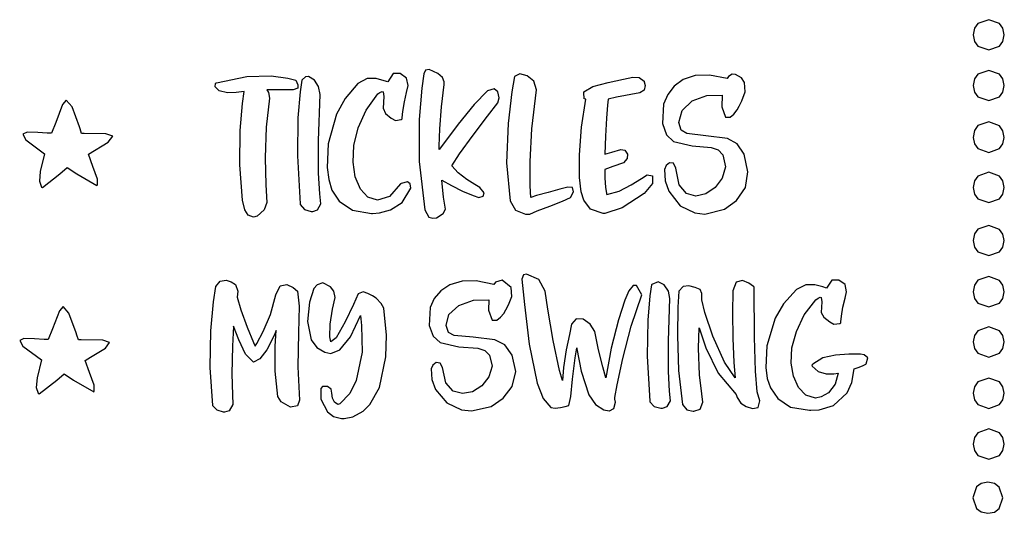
# Model space of a CAD drawing. Extents: x 48 to 160, y 6 to 137.
# Tile 1 of 14: x 51 to 104, y 6 to 33. Entities that reach past the tile are written whole.
import ezdxf

# ---------------------------------------------------------------- set-up
doc = ezdxf.new("R2010")
doc.units = 0

msp = doc.modelspace()

# ---------------------------------------------------------------- linework, layer by layer
at = {"layer": 'Layer 1'}
for p, q in [((102.565299, 32.579125), (102.376584, 32.327781)), ((103.137889, 32.7802), (102.565299, 32.579125)), ((103.710312, 32.579125), (103.137889, 32.7802)), ((103.898818, 32.327781), (103.710312, 32.579125)), ((102.376584, 32.327781), (102.305, 31.9759)), ((103.97011, 31.9759), (103.898818, 32.327781)), ((102.305, 31.9759), (102.376548, 31.624006)), ((102.305, 31.9759), (102.305, 31.9759)), ((102.376548, 31.624006), (102.565173, 31.372652)), ((103.709937, 31.372652), (103.898562, 31.624006)), ((103.898562, 31.624006), (103.97011, 31.9759)), ((102.565173, 31.372652), (103.137555, 31.17157)), ((103.137555, 31.17157), (103.709937, 31.372652)), ((73.095514, 30.084974), (73.010848, 29.887419)), ((73.293069, 30.113196), (73.095514, 30.084974)), ((73.744624, 29.915641), (73.293069, 30.113196)), ((103.137889, 30.070875), (102.565299, 29.869781)), ((103.710312, 29.869781), (103.137889, 30.070875)), ((61.947692, 29.407688), (63.556362, 29.746354)), ((63.556362, 29.746354), (64.854582, 29.774576)), ((64.854582, 29.774576), (65.757692, 29.661687)), ((65.757692, 29.661687), (66.181025, 29.548798)), ((66.181025, 29.548798), (66.293914, 29.294798)), ((66.491523, 29.548799), (66.406857, 28.927911)), ((66.519745, 29.577021), (66.491523, 29.548799)), ((66.699661, 29.735771), (66.519745, 29.577021)), ((66.858411, 29.746354), (66.699661, 29.735771)), ((67.168855, 29.548799), (66.858411, 29.746354)), ((67.394633, 29.210133), (67.168855, 29.548799)), ((69.991036, 29.633444), (69.483036, 29.379444)), ((70.470813, 29.633444), (69.991036, 29.633444)), ((70.894146, 29.520555), (70.470813, 29.633444)), ((71.091701, 29.464111), (70.894146, 29.520555)), ((71.373923, 29.915666), (71.091701, 29.464111)), ((71.740812, 29.915666), (71.373923, 29.915666)), ((72.079478, 29.661666), (71.740812, 29.915666)), ((72.164144, 29.266555), (72.079478, 29.661666)), ((73.010848, 29.887419), (72.897959, 29.12542)), ((73.998624, 29.689863), (73.744624, 29.915641)), ((74.083291, 29.464085), (73.998624, 29.689863)), ((74.083291, 29.322974), (74.083291, 29.464085)), ((77.836858, 29.746339), (77.695747, 28.927895)), ((78.11908, 29.88745), (77.836858, 29.746339)), ((78.514191, 29.774561), (78.11908, 29.88745)), ((78.88108, 29.492339), (78.514191, 29.774561)), ((79.022191, 29.040784), (78.88108, 29.492339)), ((82.013691, 29.210045), (82.832135, 29.435823)), ((82.832135, 29.435823), (83.650579, 29.605156)), ((83.650579, 29.605156), (84.158579, 29.718045)), ((84.158579, 29.718045), (84.497245, 29.689823)), ((84.497245, 29.689823), (84.751245, 29.492267)), ((84.751245, 29.492267), (84.751245, 29.464045)), ((84.751245, 29.464045), (84.814745, 29.259434)), ((86.839748, 29.594669), (86.359969, 29.238364)), ((87.488859, 29.802808), (86.839748, 29.594669)), ((88.250855, 29.823975), (87.488859, 29.802808)), ((89.182189, 29.633475), (88.250855, 29.823975)), ((89.266856, 29.746364), (89.182189, 29.633475)), ((89.460883, 29.866309), (89.266856, 29.746364)), ((89.633745, 29.859253), (89.460883, 29.866309)), ((89.947716, 29.679336), (89.633745, 29.859253)), ((90.113522, 29.43592), (89.947716, 29.679336)), ((90.141744, 28.92792), (90.113522, 29.43592)), ((102.376584, 29.618414), (102.305, 29.2665)), ((102.565299, 29.869781), (102.376584, 29.618414)), ((103.898818, 29.618414), (103.710312, 29.869781)), ((103.97011, 29.2665), (103.898818, 29.618414)), ((61.873609, 29.203077), (61.891248, 29.379466)), ((62.088803, 28.984355), (61.873609, 29.203077)), ((61.891248, 29.379466), (61.91947, 29.407688)), ((61.91947, 29.407688), (61.947692, 29.407688)), ((62.540358, 28.871466), (62.088803, 28.984355)), ((62.991913, 28.899688), (62.540358, 28.871466)), ((63.415246, 28.956133), (62.991913, 28.899688)), ((63.330579, 28.307022), (63.415246, 28.956133)), ((65.13679, 29.040733), (64.6288, 29.0408)), ((64.6288, 29.0408), (64.713467, 28.899689)), ((64.713467, 28.899689), (64.769911, 28.589245)), ((65.616567, 29.040733), (65.13679, 29.040733)), ((66.0399, 29.040733), (65.616567, 29.040733)), ((66.2939, 29.1254), (66.0399, 29.040733)), ((66.293914, 29.294798), (66.2939, 29.1254)), ((66.2939, 29.1254), (66.2939, 29.1254)), ((66.406857, 28.927911), (66.293968, 27.545021)), ((67.4793, 28.7868), (67.394633, 29.210133)), ((69.483036, 29.379444), (68.802175, 28.582168)), ((70.555456, 28.814979), (70.668345, 28.899646)), ((70.668345, 28.899646), (70.781234, 28.95609)), ((70.781234, 28.95609), (70.837678, 28.927868)), ((70.837678, 28.927868), (70.8659, 28.673868)), ((71.966589, 28.391666), (72.079478, 28.899666)), ((72.079478, 28.899666), (72.164144, 29.266555)), ((72.897959, 29.12542), (72.756848, 27.46031)), ((73.94218, 28.137644), (74.083291, 29.322974)), ((76.397511, 28.984311), (75.691956, 28.250534)), ((76.7644, 29.0972), (76.397511, 28.984311)), ((76.961955, 28.927861), (76.7644, 29.0972)), ((76.7644, 29.0972), (76.7644, 29.0972)), ((77.018399, 28.617417), (76.961955, 28.927861)), ((77.695747, 28.927895), (77.498192, 27.234565)), ((78.768191, 26.952344), (79.022191, 29.040784)), ((81.533914, 28.927823), (82.013691, 29.210045)), ((81.533914, 28.899601), (81.533914, 28.927823)), ((81.562136, 28.560935), (81.533914, 28.899601)), ((84.751245, 29.01249), (84.525467, 28.871379)), ((84.814745, 29.259434), (84.751245, 29.01249)), ((86.359969, 29.238364), (86.014247, 28.790337)), ((89.972411, 28.448143), (90.141744, 28.92792)), ((102.305, 29.2665), (102.376548, 28.914606)), ((102.305, 29.2665), (102.305, 29.2665)), ((102.376548, 28.914606), (102.565173, 28.663253)), ((103.709937, 28.663253), (103.898562, 28.914606)), ((103.898562, 28.914606), (103.97011, 29.2665)), ((53.932645, 28.47631), (53.73509, 28.254061)), ((54.243089, 28.130589), (53.932645, 28.47631)), ((64.769911, 28.589245), (64.600578, 27.037025)), ((67.394633, 26.331472), (67.4793, 28.7868)), ((67.4793, 28.7868), (67.4793, 28.7868)), ((68.802175, 28.582168), (68.354146, 27.742554)), ((69.927513, 27.954203), (70.555456, 28.814979)), ((70.8659, 28.673868), (70.837678, 28.05298)), ((71.881922, 27.883666), (71.966589, 28.391666)), ((76.961955, 28.335195), (77.018399, 28.617417)), ((81.421025, 27.036933), (81.646803, 28.532713)), ((81.646803, 28.532713), (81.562136, 28.560935)), ((82.832132, 28.532712), (82.80391, 28.222268)), ((83.283687, 28.645601), (82.832132, 28.532712)), ((84.525467, 28.871379), (83.283687, 28.645601)), ((86.014247, 28.790337), (85.795525, 28.278809)), ((86.783302, 27.940143), (87.319524, 28.448143)), ((87.319524, 28.448143), (88.109746, 28.730365)), ((88.109746, 28.730365), (88.92819, 28.758587)), ((88.92819, 28.758587), (88.899968, 28.137699)), ((89.8313, 28.165921), (89.972411, 28.448143)), ((102.565173, 28.663253), (103.137555, 28.46217)), ((103.137555, 28.46217), (103.709937, 28.663253)), ((53.73509, 28.254061), (53.368201, 27.29098)), ((54.6382, 27.0652), (54.243089, 28.130589)), ((63.21769, 26.867692), (63.330579, 28.307022)), ((69.511236, 27.008759), (69.927513, 27.954203)), ((70.837678, 28.05298), (70.964678, 27.774286)), ((71.8537, 27.545), (71.881922, 27.883666)), ((73.857513, 26.952314), (73.94218, 28.137644)), ((75.691956, 28.250534), (74.84529, 27.206314)), ((76.397511, 27.62964), (76.961955, 28.335195)), ((82.80391, 28.222268), (82.747465, 27.516713)), ((85.795525, 28.278809), (85.739081, 27.234589)), ((86.613969, 27.291032), (86.783302, 27.940143)), ((88.899968, 28.137699), (89.097523, 27.573255)), ((89.549078, 27.742588), (89.718411, 27.968366)), ((89.718411, 27.968366), (89.8313, 28.165921)), ((66.293968, 27.545021), (66.265745, 25.513021)), ((68.354146, 27.742554), (67.902591, 26.162114)), ((70.964678, 27.774286), (71.261011, 27.516758)), ((71.261011, 27.516758), (71.486789, 27.403869)), ((71.486789, 27.403869), (71.797233, 27.460313)), ((71.797233, 27.460313), (71.853678, 27.488536)), ((71.853678, 27.488536), (71.8537, 27.545)), ((72.756848, 27.46031), (72.756848, 25.20253)), ((75.635512, 26.61364), (76.397511, 27.62964)), ((82.747465, 27.516713), (82.691021, 26.557158)), ((89.097523, 27.573255), (89.351523, 27.573255)), ((89.351523, 27.573255), (89.549078, 27.742588)), ((103.137555, 27.326265), (102.565173, 27.127824)), ((103.709937, 27.111973), (103.137555, 27.326265)), ((53.368201, 27.29098), (53.142423, 26.726536)), ((54.666422, 26.952311), (54.6382, 27.0652)), ((54.751089, 26.698311), (54.666422, 26.952311)), ((63.189468, 25.033252), (63.21769, 26.867692)), ((64.600578, 27.037025), (64.544134, 25.400135)), ((69.274875, 26.059789), (69.511236, 27.008759)), ((73.829291, 26.020981), (73.857513, 26.952314)), ((74.84529, 27.206314), (74.111513, 26.218537)), ((77.498192, 27.234565), (77.413526, 25.146125)), ((78.683525, 25.202564), (78.768191, 26.952344)), ((81.308136, 25.569383), (81.421025, 27.036933)), ((85.739081, 27.234589), (85.950747, 26.627812)), ((86.740969, 26.888866), (86.613969, 27.291032)), ((87.037302, 26.698366), (86.740969, 26.888866)), ((102.376548, 26.868876), (102.305, 26.5008)), ((102.565173, 27.127824), (102.376548, 26.868876)), ((103.898562, 26.855006), (103.709937, 27.111973)), ((103.97011, 26.5008), (103.898562, 26.855006)), ((51.844201, 26.775925), (51.618423, 26.670092)), ((51.618423, 26.670092), (51.784229, 26.370231)), ((51.784229, 26.370231), (52.775533, 25.625872)), ((52.408645, 26.754758), (51.844201, 26.775925)), ((52.916645, 26.726536), (52.408645, 26.754758)), ((53.142423, 26.726536), (52.916645, 26.726536)), ((54.8922, 26.698311), (54.751089, 26.698311)), ((56.045783, 26.691255), (54.8922, 26.698311)), ((56.4162, 26.5572), (56.045783, 26.691255)), ((56.162193, 26.24676), (56.4162, 26.5572)), ((56.4162, 26.5572), (56.4162, 26.5572)), ((56.4162, 26.5572), (56.4162, 26.5572)), ((67.394633, 24.581692), (67.394633, 26.331472)), ((74.901735, 25.625863), (75.635512, 26.61364)), ((82.691021, 26.557158), (82.662799, 25.597603)), ((85.950747, 26.627812), (86.331747, 26.275034)), ((86.331747, 26.275034), (87.319524, 26.049256)), ((88.053302, 26.585477), (87.037302, 26.698366)), ((89.210412, 26.444366), (88.053302, 26.585477)), ((89.72194, 26.148033), (89.210412, 26.444366)), ((102.305, 26.5008), (102.376548, 26.148906)), ((102.305, 26.5008), (102.305, 26.5008)), ((103.898562, 26.148906), (103.97011, 26.5008)), ((55.117973, 25.597649), (56.162193, 26.24676)), ((67.902591, 26.162114), (67.846146, 24.892114)), ((69.229014, 25.174319), (69.274875, 26.059789)), ((74.111513, 26.218537), (73.829291, 25.851648)), ((73.829291, 25.851648), (73.829291, 26.020981)), ((83.029688, 25.710492), (83.509465, 25.851603)), ((83.509465, 25.851603), (83.735243, 25.823381)), ((83.735243, 25.823381), (83.876354, 25.597603)), ((87.319524, 26.049256), (88.335524, 25.96459)), ((88.335524, 25.96459), (88.709468, 25.841118)), ((88.709468, 25.841118), (88.956412, 25.569479)), ((90.0853, 25.5977), (89.72194, 26.148033)), ((102.376548, 26.148906), (102.565173, 25.897552)), ((102.565173, 25.897552), (103.137555, 25.69647)), ((103.137555, 25.69647), (103.709937, 25.897552)), ((103.709937, 25.897552), (103.898562, 26.148906)), ((52.775533, 25.625872), (52.5427, 24.673373)), ((55.343751, 24.948538), (55.117973, 25.597649)), ((64.544134, 25.400135), (64.572356, 23.960805)), ((66.265745, 25.513021), (66.406856, 22.944801)), ((74.506624, 24.976752), (74.901735, 25.625863)), ((81.308136, 24.355833), (81.308136, 25.569383)), ((82.662799, 25.597603), (83.029688, 25.710492)), ((83.858715, 25.371825), (83.650576, 25.146048)), ((83.876354, 25.597603), (83.858715, 25.371825)), ((88.956412, 25.569479), (89.10105, 24.927423)), ((90.286384, 24.666325), (90.0853, 25.5977)), ((90.0853, 25.5977), (90.0853, 25.5977)), ((53.593978, 24.553426), (53.989089, 24.892092)), ((53.989089, 24.892092), (54.497089, 24.553426)), ((55.597751, 24.274733), (55.343751, 24.948538)), ((63.330579, 23.142362), (63.189468, 25.033252)), ((67.846146, 24.892114), (67.930813, 24.243003)), ((69.352486, 24.391155), (69.229014, 25.174319)), ((72.756848, 25.20253), (73.067292, 22.63431)), ((74.84529, 24.609863), (74.506624, 24.976752)), ((77.413526, 25.146125), (77.611081, 23.114125)), ((78.683525, 23.904344), (78.683525, 25.202564)), ((83.086132, 24.948493), (82.662799, 24.77916)), ((82.662799, 24.77916), (82.662799, 24.327605)), ((83.650576, 25.146048), (83.086132, 24.948493)), ((85.936637, 25.005036), (85.851971, 24.779258)), ((85.851971, 24.779258), (85.880193, 24.186592)), ((86.10597, 25.146147), (85.936637, 25.005036)), ((86.331748, 25.117925), (86.10597, 25.146147)), ((86.444637, 24.863925), (86.331748, 25.117925)), ((86.621026, 23.974921), (86.444637, 24.863925)), ((86.444637, 24.863925), (86.444637, 24.863925)), ((89.10105, 24.927423), (88.928189, 24.327699)), ((52.5427, 24.673373), (52.505658, 24.157436)), ((52.662645, 23.819649), (53.593978, 24.553426)), ((54.497089, 24.553426), (55.569529, 23.932538)), ((55.597751, 23.960761), (55.597751, 24.274733)), ((67.451078, 23.481022), (67.394633, 24.581692)), ((67.930813, 24.243003), (68.100146, 23.678559)), ((69.624125, 23.734989), (69.352486, 24.391155)), ((74.055068, 23.311643), (73.970401, 24.214753)), ((73.970401, 24.214753), (74.478401, 23.932531)), ((75.296845, 24.242974), (74.84529, 24.609863)), ((75.720178, 23.988974), (75.296845, 24.242974)), ((81.392802, 23.593834), (81.308136, 24.355833)), ((82.662799, 24.327605), (82.691021, 23.847828)), ((84.07391, 23.960717), (84.610132, 24.299383)), ((84.610132, 24.299383), (84.920576, 24.496938)), ((84.920576, 24.496938), (85.2028, 24.4405)), ((85.2028, 24.4405), (85.2028, 24.045389)), ((85.2028, 24.4405), (85.2028, 24.4405)), ((85.880193, 24.186592), (86.077748, 23.622148)), ((88.928189, 24.327699), (88.543662, 23.819699)), ((90.16997, 23.819704), (90.286384, 24.666325)), ((102.376584, 24.179678), (102.305, 23.8197)), ((102.565299, 24.434822), (102.376584, 24.179678)), ((103.137889, 24.634575), (102.565299, 24.434822)), ((103.710312, 24.426891), (103.137889, 24.634575)), ((103.898818, 24.172738), (103.710312, 24.426891)), ((103.97011, 23.8197), (103.898818, 24.172738)), ((52.505658, 24.157436), (52.6062, 23.847872)), ((52.6062, 23.847872), (52.662645, 23.819649)), ((55.569529, 23.932538), (55.597751, 23.960761)), ((64.572356, 23.960805), (64.6288, 23.029472)), ((68.100146, 23.678559), (68.495257, 23.085893)), ((70.01218, 23.311657), (69.624125, 23.734989)), ((71.769012, 24.017211), (71.176346, 23.339878)), ((71.797234, 24.045433), (71.769012, 24.017211)), ((72.1359, 24.1301), (71.797234, 24.045433)), ((71.853699, 23.02945), (72.305254, 23.791449)), ((72.284119, 24.024281), (72.1359, 24.1301)), ((72.1359, 24.1301), (72.1359, 24.1301)), ((72.305254, 23.791449), (72.284119, 24.024281)), ((74.478401, 23.932531), (75.071067, 23.622087)), ((76.0024, 23.819641), (75.720178, 23.988974)), ((76.228178, 23.537419), (76.0024, 23.819641)), ((78.711747, 23.283456), (78.683525, 23.904344)), ((80.263967, 23.735011), (79.643079, 23.565678)), ((80.6873, 23.8479), (80.263967, 23.735011)), ((80.941301, 23.81968), (80.6873, 23.8479)), ((80.6873, 23.8479), (80.6873, 23.8479)), ((80.997745, 23.593902), (80.941301, 23.81968)), ((82.691021, 23.847828), (82.747465, 23.509162)), ((83.424799, 23.622051), (84.07391, 23.960717)), ((85.2028, 24.045389), (84.751245, 23.509167)), ((87.009081, 23.509255), (86.621026, 23.974921)), ((88.543662, 23.819699), (88.053301, 23.481033)), ((89.690191, 23.135315), (90.16997, 23.819704)), ((102.305, 23.8197), (102.376548, 23.467806)), ((102.305, 23.8197), (102.305, 23.8197)), ((103.898562, 23.467806), (103.97011, 23.8197)), ((63.454051, 22.630834), (63.330579, 23.142362)), ((67.507522, 22.9448), (67.451078, 23.481022)), ((70.527235, 23.142323), (70.01218, 23.311657)), ((71.176346, 23.339878), (70.527235, 23.142323)), ((74.167957, 22.662532), (74.055068, 23.311643)), ((75.071067, 23.622087), (75.635511, 23.396309)), ((75.635511, 23.396309), (75.945956, 23.297531)), ((75.945956, 23.297531), (76.171733, 23.368086)), ((76.171733, 23.368086), (76.228178, 23.537419)), ((77.611081, 23.114125), (77.893303, 22.606125)), ((79.022191, 23.396345), (78.711747, 23.283456)), ((79.643079, 23.565678), (79.022191, 23.396345)), ((80.405079, 23.085903), (80.828412, 23.283458)), ((80.828412, 23.283458), (80.997745, 23.593902)), ((81.533913, 23.142279), (81.392802, 23.593834)), ((81.900802, 22.662502), (81.533913, 23.142279)), ((82.747465, 23.509162), (82.775688, 23.452718)), ((82.775688, 23.452718), (83.424799, 23.622051)), ((82.7757, 23.5092), (82.7757, 23.5092)), ((82.7757, 23.5092), (82.7757, 23.5092)), ((82.7757, 23.5092), (82.7757, 23.5092)), ((82.7757, 23.5092), (82.7757, 23.5092)), ((84.751245, 23.509167), (83.594135, 22.747168)), ((86.077748, 23.622148), (86.684525, 22.853093)), ((87.520607, 23.368144), (87.009081, 23.509255)), ((88.053301, 23.481033), (87.520607, 23.368144)), ((89.04108, 22.662594), (89.690191, 23.135315)), ((102.376548, 23.467806), (102.565173, 23.216452)), ((102.565173, 23.216452), (103.137555, 23.01537)), ((103.137555, 23.01537), (103.709937, 23.216452)), ((103.709937, 23.216452), (103.898562, 23.467806)), ((63.641023, 22.35214), (63.454051, 22.630834)), ((64.487689, 22.634361), (64.1208, 22.295695)), ((64.6288, 23.029472), (64.487689, 22.634361)), ((66.406856, 22.944801), (66.406856, 22.916579)), ((66.406856, 22.916579), (66.63969, 22.648467)), ((66.63969, 22.648467), (66.999522, 22.54969)), ((67.084189, 22.54969), (67.338189, 22.634356)), ((67.338189, 22.634356), (67.507522, 22.9448)), ((68.495257, 23.085893), (69.200812, 22.606116)), ((69.200812, 22.606116), (70.216812, 22.436783)), ((70.640145, 22.465006), (71.232811, 22.634339)), ((71.232811, 22.634339), (71.853699, 23.02945)), ((73.067292, 22.63431), (73.264847, 22.239199)), ((74.044485, 22.436754), (74.167957, 22.662532)), ((77.893303, 22.606125), (78.429525, 22.40857)), ((79.050413, 22.577903), (79.727746, 22.831903)), ((79.727746, 22.831903), (80.405079, 23.085903)), ((82.578135, 22.436724), (81.900802, 22.662502)), ((83.594135, 22.747168), (82.662802, 22.436724)), ((86.684525, 22.853093), (87.460638, 22.465038)), ((87.99686, 22.408594), (89.04108, 22.662594)), ((63.923245, 22.239251), (63.641023, 22.35214)), ((64.1208, 22.295695), (63.923245, 22.239251)), ((66.999522, 22.54969), (67.084189, 22.54969)), ((70.216812, 22.436783), (70.273256, 22.436783)), ((70.273256, 22.436783), (70.640145, 22.465006)), ((73.264847, 22.239199), (73.490625, 22.182754)), ((73.490625, 22.182754), (73.659958, 22.210977)), ((73.659958, 22.210977), (73.68818, 22.210977)), ((73.68818, 22.210977), (74.044485, 22.436754)), ((78.429525, 22.40857), (78.62708, 22.40857)), ((78.62708, 22.40857), (78.655302, 22.40857)), ((78.655302, 22.40857), (79.050413, 22.577903)), ((82.662802, 22.436724), (82.578135, 22.436724)), ((87.460638, 22.465038), (87.99686, 22.408594)), ((102.565299, 21.596716), (102.376584, 21.348157)), ((103.137889, 21.7912), (102.565299, 21.596716)), ((103.710312, 21.588784), (103.137889, 21.7912)), ((103.898818, 21.341218), (103.710312, 21.588784)), ((102.376584, 21.348157), (102.305, 20.9974)), ((103.97011, 20.9974), (103.898818, 21.341218)), ((102.305, 20.9974), (102.376548, 20.645506)), ((102.305, 20.9974), (102.305, 20.9974)), ((102.376548, 20.645506), (102.565173, 20.394153)), ((103.709937, 20.394153), (103.898562, 20.645506)), ((103.898562, 20.645506), (103.97011, 20.9974)), ((102.565173, 20.394153), (103.137555, 20.19307)), ((103.137555, 20.19307), (103.709937, 20.394153)), ((78.31665, 19.162951), (78.231983, 18.937173)), ((78.231983, 18.937173), (78.373094, 17.582503)), ((78.485983, 19.191173), (78.31665, 19.162951)), ((79.135094, 18.908951), (78.485983, 19.191173)), ((79.47376, 18.288063), (79.135094, 18.908951)), ((103.137555, 19.07479), (102.565173, 18.875027)), ((103.709937, 18.867107), (103.137555, 19.07479)), ((61.77838, 17.723636), (61.919491, 18.54208)), ((61.919491, 18.54208), (62.145269, 18.824302)), ((62.145269, 18.824302), (62.455713, 18.880747)), ((62.455713, 18.880747), (62.737935, 18.79608)), ((62.737935, 18.79608), (62.963713, 18.654969)), ((62.963713, 18.654969), (63.076602, 18.28808)), ((65.108599, 18.090523), (65.334377, 18.5703)), ((65.334377, 18.5703), (65.701266, 18.654967)), ((65.701266, 18.654967), (66.039932, 18.485634)), ((66.039932, 18.485634), (66.26571, 18.288079)), ((67.140581, 18.429221), (66.914803, 17.695444)), ((67.309914, 18.626776), (67.140581, 18.429221)), ((67.620358, 18.739665), (67.309914, 18.626776)), ((68.022524, 18.52447), (67.620358, 18.739665)), ((68.213024, 18.28811), (68.022524, 18.52447)), ((74.393714, 18.633862), (73.913935, 18.316362)), ((75.042825, 18.824362), (74.393714, 18.633862)), ((75.804821, 18.845529), (75.042825, 18.824362)), ((76.736155, 18.655029), (75.804821, 18.845529)), ((76.820822, 18.767918), (76.736155, 18.655029)), ((77.187711, 18.880807), (76.820822, 18.767918)), ((77.667488, 18.485696), (77.187711, 18.880807)), ((77.69571, 18.005919), (77.667488, 18.485696)), ((84.1657, 18.594972), (83.932867, 18.316278)), ((84.3562, 18.5985), (84.1657, 18.594972)), ((84.638424, 18.090511), (84.3562, 18.5985)), ((84.3562, 18.5985), (84.3562, 18.5985)), ((85.146423, 18.626777), (85.061757, 18.034111)), ((85.174645, 18.654999), (85.146423, 18.626777)), ((85.513311, 18.79611), (85.174645, 18.654999)), ((85.823755, 18.626777), (85.513311, 18.79611)), ((86.049533, 18.288111), (85.823755, 18.626777)), ((86.839694, 18.542118), (86.613916, 18.288118)), ((87.150138, 18.570341), (86.839694, 18.542118)), ((87.488804, 18.485674), (87.150138, 18.570341)), ((87.742804, 18.372785), (87.488804, 18.485674)), ((89.661913, 18.767894), (89.49258, 18.316339)), ((90.000579, 18.852561), (89.661913, 18.767894)), ((90.339245, 18.71145), (90.000579, 18.852561)), ((90.593245, 18.542117), (90.339245, 18.71145)), ((90.621467, 18.513894), (90.593245, 18.542117)), ((90.621467, 18.45745), (90.621467, 18.513894)), ((90.649689, 15.83279), (90.621467, 18.45745)), ((93.387236, 18.626753), (92.879236, 18.372753)), ((93.867013, 18.626753), (93.387236, 18.626753)), ((94.290346, 18.513864), (93.867013, 18.626753)), ((94.487901, 18.45742), (94.290346, 18.513864)), ((94.770123, 18.880753), (94.487901, 18.45742)), ((95.137012, 18.880753), (94.770123, 18.880753)), ((95.475678, 18.654975), (95.137012, 18.880753)), ((95.560344, 18.259864), (95.475678, 18.654975)), ((102.376548, 18.619879), (102.305, 18.2599)), ((102.565173, 18.875027), (102.376548, 18.619879)), ((103.898562, 18.612949), (103.709937, 18.867107)), ((103.97011, 18.2599), (103.898562, 18.612949)), ((63.076602, 18.28808), (63.04838, 17.977636)), ((63.04838, 17.977636), (63.245935, 17.300303)), ((64.826377, 17.046303), (65.108599, 18.090523)), ((66.26571, 18.288079), (66.350377, 17.497857)), ((68.128358, 17.328556), (68.269469, 17.949444)), ((68.269469, 17.949444), (68.213024, 18.28811)), ((69.511245, 18.147), (69.257245, 17.582556)), ((69.765245, 18.259889), (69.511245, 18.147)), ((70.019245, 18.175222), (69.765245, 18.259889)), ((70.273245, 18.034111), (70.019245, 18.175222)), ((70.4708, 17.921222), (70.273245, 18.034111)), ((70.7248, 17.639), (70.4708, 17.921222)), ((73.55763, 17.896557), (73.349491, 17.413252)), ((73.913935, 18.316362), (73.55763, 17.896557)), ((77.526377, 17.554364), (77.69571, 18.005919)), ((79.614871, 17.328508), (79.47376, 18.288063)), ((83.932867, 18.316278), (83.735312, 17.808278)), ((84.07398, 16.425401), (84.638424, 18.090511)), ((85.061757, 18.034111), (84.948868, 16.735891)), ((86.1342, 17.893), (86.049533, 18.288111)), ((86.049533, 15.635223), (86.1342, 17.893)), ((86.1342, 17.893), (86.1342, 17.893)), ((86.613916, 18.288118), (86.557471, 17.441452)), ((87.82747, 18.17523), (87.742804, 18.372785)), ((87.82747, 17.836564), (87.82747, 18.17523)), ((89.49258, 18.316339), (89.464357, 17.131009)), ((92.879236, 18.372753), (92.198375, 17.621337)), ((93.923523, 17.836582), (94.036412, 17.921248)), ((94.036412, 17.921248), (94.149301, 17.977693)), ((94.149301, 17.977693), (94.205745, 17.94947)), ((94.205745, 17.94947), (94.233967, 17.723692)), ((95.362789, 17.441421), (95.475678, 17.921198)), ((95.475678, 17.921198), (95.560344, 18.259864)), ((102.305, 18.2599), (102.376548, 17.908006)), ((102.305, 18.2599), (102.305, 18.2599)), ((102.376548, 17.908006), (102.565173, 17.656652)), ((103.709937, 17.656652), (103.898562, 17.908006)), ((103.898562, 17.908006), (103.97011, 18.2599)), ((53.763245, 17.46961), (53.56569, 17.247361)), ((54.073689, 17.123889), (53.763245, 17.46961)), ((61.637269, 16.171416), (61.77838, 17.723636)), ((66.350377, 17.497857), (66.322154, 16.058527)), ((66.914803, 17.695444), (66.801914, 16.679444)), ((69.257245, 17.582556), (68.80569, 16.651223)), ((70.865911, 17.384996), (70.7248, 17.639)), ((70.7248, 17.639), (70.7248, 17.639)), ((71.007022, 15.949193), (70.865911, 17.384996)), ((73.349491, 17.413252), (73.293047, 16.453697)), ((74.337268, 17.046366), (74.87349, 17.526143)), ((74.87349, 17.526143), (75.663712, 17.808365)), ((75.663712, 17.808365), (76.482156, 17.836587)), ((76.482156, 17.836587), (76.453934, 17.272143)), ((77.385266, 17.300364), (77.526377, 17.554364)), ((78.373094, 17.582503), (78.627094, 15.465843)), ((83.735312, 17.808278), (83.396646, 16.764058)), ((86.557471, 17.441452), (86.529249, 15.917452)), ((87.996803, 17.159231), (87.82747, 17.836564)), ((92.198375, 17.621337), (91.750346, 16.848753)), ((93.29558, 17.021666), (93.923523, 17.836582)), ((94.233967, 17.723692), (94.205745, 17.159248)), ((95.278122, 16.961644), (95.362789, 17.441421)), ((102.565173, 17.656652), (103.137555, 17.45557)), ((103.137555, 17.45557), (103.709937, 17.656652)), ((53.56569, 17.247361), (53.198801, 16.28428)), ((54.4688, 16.0585), (54.073689, 17.123889)), ((63.245935, 17.300303), (63.584601, 16.36897)), ((64.431266, 16.143193), (64.826377, 17.046303)), ((68.015469, 16.538334), (68.128358, 17.328556)), ((69.087911, 15.860999), (69.624133, 16.989889)), ((69.624133, 16.989889), (69.680578, 16.453667)), ((74.196157, 16.4537), (74.337268, 17.046366)), ((76.453934, 17.272143), (76.651489, 16.735921)), ((76.905489, 16.735921), (77.103044, 16.905254)), ((77.103044, 16.905254), (77.272377, 17.102809)), ((77.272377, 17.102809), (77.385266, 17.300364)), ((79.897093, 15.663398), (79.614871, 17.328508)), ((81.138869, 16.820504), (80.884869, 16.538282)), ((81.505758, 16.792282), (81.138869, 16.820504)), ((88.420136, 15.889231), (87.996803, 17.159231)), ((89.464357, 17.131009), (89.49258, 15.776339)), ((91.750346, 16.848753), (91.298791, 15.381203)), ((92.879303, 16.143252), (93.29558, 17.021666)), ((94.205745, 17.159248), (94.336273, 16.894666)), ((94.336273, 16.894666), (94.6573, 16.651248)), ((95.2499, 16.6512), (95.278122, 16.961644)), ((53.198801, 16.28428), (52.973023, 15.719836)), ((62.850823, 16.42541), (62.794379, 15.35297)), ((63.133045, 15.691633), (62.850823, 16.42541)), ((63.584601, 16.36897), (63.923267, 15.550526)), ((66.801914, 16.679444), (66.999469, 15.691667)), ((67.987247, 15.861001), (68.015469, 16.538334)), ((68.80569, 16.651223), (68.325913, 15.804557)), ((69.680578, 16.453667), (69.7088, 15.042557)), ((73.293047, 16.453697), (73.504713, 15.885725)), ((74.323157, 16.090339), (74.196157, 16.4537)), ((76.651489, 16.735921), (76.905489, 16.735921)), ((80.884869, 16.538282), (80.77198, 15.973838)), ((81.872647, 16.538282), (81.505758, 16.792282)), ((82.126647, 16.143171), (81.872647, 16.538282)), ((83.396646, 16.764058), (83.001535, 15.240058)), ((83.622425, 14.703851), (84.07398, 16.425401)), ((84.948868, 16.735891), (84.920645, 14.816781)), ((87.658137, 15.240117), (87.686359, 16.340787)), ((87.686359, 16.340787), (88.053248, 15.268347)), ((94.6573, 16.651248), (94.883078, 16.538359)), ((94.883078, 16.538359), (95.193522, 16.566582)), ((95.193522, 16.566582), (95.249967, 16.594804)), ((95.249967, 16.594804), (95.2499, 16.6512)), ((103.137889, 16.3831), (102.565299, 16.182025)), ((103.710312, 16.182025), (103.137889, 16.3831)), ((51.674801, 15.769225), (51.449023, 15.663392)), ((52.239245, 15.748058), (51.674801, 15.769225)), ((54.497022, 15.945611), (54.4688, 16.0585)), ((54.581689, 15.691611), (54.497022, 15.945611)), ((61.609047, 14.224086), (61.637269, 16.171416)), ((64.0926, 15.494082), (64.431266, 16.143193)), ((65.023933, 15.91741), (64.628822, 15.155411)), ((65.136822, 16.199632), (65.023933, 15.91741)), ((65.080378, 15.352966), (65.136822, 16.199632)), ((66.322154, 16.058527), (66.293932, 14.252307)), ((68.043691, 15.578779), (67.987247, 15.861001)), ((68.325913, 15.804557), (68.043691, 15.578779)), ((68.523467, 15.155444), (69.087911, 15.860999)), ((70.9788, 14.788556), (71.007022, 15.949193)), ((73.504713, 15.885725), (73.885713, 15.550587)), ((74.61949, 15.917478), (74.323157, 16.090339)), ((75.63549, 15.832811), (74.61949, 15.917478)), ((76.7926, 15.6917), (75.63549, 15.832811)), ((80.77198, 15.973838), (80.602647, 15.155394)), ((82.324202, 15.155394), (82.126647, 16.143171)), ((86.529249, 15.917452), (86.585694, 14.054782)), ((89.041024, 14.506341), (88.420136, 15.889231)), ((89.49258, 15.776339), (89.549024, 14.478119)), ((90.706133, 14.02657), (90.649689, 15.83279)), ((92.642942, 15.264839), (92.879303, 16.143252)), ((102.376584, 15.930681), (102.305, 15.5788)), ((102.565299, 16.182025), (102.376584, 15.930681)), ((103.898818, 15.930681), (103.710312, 16.182025)), ((103.97011, 15.5788), (103.898818, 15.930681)), ((51.449023, 15.663392), (51.614829, 15.363531)), ((51.614829, 15.363531), (52.606133, 14.619172)), ((52.747245, 15.719836), (52.239245, 15.748058)), ((52.973023, 15.719836), (52.747245, 15.719836)), ((54.7228, 15.691611), (54.581689, 15.691611)), ((55.876383, 15.684555), (54.7228, 15.691611)), ((55.230795, 14.760282), (56.021017, 15.240059)), ((56.2468, 15.5505), (55.876383, 15.684555)), ((56.021017, 15.240059), (56.2468, 15.5505)), ((56.2468, 15.5505), (56.2468, 15.5505)), ((56.2468, 15.5505), (56.2468, 15.5505)), ((62.794379, 15.35297), (62.766157, 13.88542)), ((63.499934, 14.929634), (63.133045, 15.691633)), ((63.923267, 15.550526), (64.007933, 15.352971)), ((64.007933, 15.352971), (64.0926, 15.494082)), ((65.080378, 14.026526), (65.080378, 15.352966)), ((66.999469, 15.691667), (67.292275, 15.293028)), ((67.292275, 15.293028), (67.733246, 15.042556)), ((68.043691, 15.578779), (68.043691, 15.578779)), ((73.885713, 15.550587), (74.87349, 15.324809)), ((74.87349, 15.324809), (75.88949, 15.240142)), ((75.88949, 15.240142), (76.263434, 15.130781)), ((77.321779, 15.420044), (76.7926, 15.6917)), ((76.7926, 15.6917), (76.7926, 15.6917)), ((77.723936, 14.873255), (77.321779, 15.420044)), ((78.627094, 15.465843), (79.050427, 13.377403)), ((80.235759, 14.054728), (79.897093, 15.663398)), ((81.082426, 14.732072), (81.167092, 15.268294)), ((81.167092, 15.268294), (81.167092, 15.211849)), ((83.001535, 15.240058), (82.719313, 13.659618)), ((86.049533, 13.998333), (86.049533, 15.635223)), ((87.714581, 13.829007), (87.658137, 15.240117)), ((88.053248, 15.268347), (88.702359, 13.913677)), ((91.298791, 15.381203), (91.242346, 14.224093)), ((92.597081, 14.449922), (92.642942, 15.264839)), ((102.305, 15.5788), (102.376548, 15.226906)), ((102.305, 15.5788), (102.305, 15.5788)), ((103.898562, 15.226906), (103.97011, 15.5788)), ((54.948573, 14.590949), (55.230795, 14.760282)), ((63.923267, 14.506301), (63.499934, 14.929634)), ((64.628822, 15.155411), (64.261933, 14.675634)), ((67.733246, 15.042556), (68.04369, 14.957889)), ((68.04369, 14.957889), (68.523467, 15.155444)), ((69.7088, 15.042557), (69.398356, 13.518557)), ((70.640134, 13.151666), (70.9788, 14.788556)), ((76.263434, 15.130781), (76.510378, 14.873253)), ((76.510378, 14.873253), (76.655016, 14.284115)), ((77.914436, 14.008949), (77.723936, 14.873255)), ((80.602647, 15.155394), (80.461536, 14.224061)), ((80.941315, 13.603182), (81.082426, 14.732072)), ((81.167092, 15.211849), (81.39287, 14.026519)), ((82.54998, 14.252284), (82.324202, 15.155394)), ((84.920645, 14.816781), (85.061756, 12.417891)), ((94.290412, 14.732145), (93.75419, 14.393479)), ((94.967745, 14.873256), (94.290412, 14.732145)), ((95.6733, 14.9297), (94.967745, 14.873256)), ((96.294189, 14.929655), (95.6733, 14.9297)), ((96.502328, 14.894377), (96.294189, 14.929655)), ((96.6893, 14.7321), (96.502328, 14.894377)), ((96.604566, 14.421651), (96.6893, 14.7321)), ((96.6893, 14.7321), (96.6893, 14.7321)), ((102.376548, 15.226906), (102.565173, 14.975552)), ((102.565173, 14.975552), (103.137555, 14.77447)), ((103.137555, 14.77447), (103.709937, 14.975552)), ((103.709937, 14.975552), (103.898562, 15.226906)), ((52.606133, 14.619172), (52.3733, 13.666673)), ((55.174351, 13.941838), (54.948573, 14.590949)), ((61.750158, 12.192086), (61.609047, 14.224086)), ((64.261933, 14.675634), (63.923267, 14.506301)), ((66.293932, 14.252307), (66.3786, 12.4743)), ((73.490603, 14.337033), (73.405937, 14.139478)), ((73.659936, 14.478144), (73.490603, 14.337033)), ((73.885714, 14.449921), (73.659936, 14.478144)), ((73.998603, 14.224143), (73.885714, 14.449921)), ((74.174992, 13.398643), (73.998603, 14.224143)), ((73.998603, 14.224143), (73.998603, 14.224143)), ((76.655016, 14.284115), (76.482155, 13.716143)), ((80.461536, 14.224061), (80.405092, 13.518506)), ((82.719313, 13.659618), (82.54998, 14.252284)), ((83.311981, 13.292741), (83.622425, 14.703851)), ((89.605468, 13.659675), (89.041024, 14.506341)), ((89.549024, 14.478119), (89.605468, 13.659675)), ((91.242346, 14.224093), (91.327013, 13.631427)), ((92.720553, 13.747896), (92.597081, 14.449922)), ((93.75419, 14.393479), (93.697746, 14.337034)), ((93.697746, 14.337034), (93.725968, 14.28059)), ((93.725968, 14.28059), (94.036412, 13.998368)), ((95.955454, 14.139429), (96.181232, 14.224095)), ((96.181232, 14.224095), (96.40701, 14.308762)), ((96.40701, 14.308762), (96.576343, 14.393428)), ((96.576343, 14.393428), (96.604566, 14.421651)), ((52.3733, 13.666673), (52.336258, 13.150736)), ((53.424578, 13.546726), (53.819689, 13.885392)), ((53.819689, 13.885392), (54.327689, 13.546726)), ((55.428351, 13.268033), (55.174351, 13.941838)), ((62.766157, 13.88542), (62.794379, 12.75653)), ((65.221489, 12.671856), (65.080378, 14.026526)), ((73.405937, 14.139478), (73.434159, 13.575034)), ((76.482155, 13.716143), (76.097628, 13.236365)), ((77.723936, 13.208145), (77.914436, 14.008949)), ((80.405092, 13.518506), (80.235759, 14.054728)), ((81.39287, 14.026519), (81.816203, 12.756519)), ((86.105978, 12.954113), (86.049533, 13.998333)), ((86.585694, 14.054782), (86.811472, 12.248562)), ((87.82747, 12.813007), (87.714581, 13.829007)), ((88.702359, 13.913677), (89.661914, 12.784787)), ((90.7908, 12.9259), (90.706133, 14.02657)), ((92.992192, 13.151702), (92.720553, 13.747896)), ((94.036412, 13.998368), (94.459745, 13.885479)), ((94.459745, 13.885479), (94.883078, 13.885479)), ((94.883078, 13.885479), (95.108856, 13.913701)), ((95.108856, 13.913701), (94.939523, 13.321035)), ((95.835509, 13.409178), (95.955454, 14.139429)), ((52.336258, 13.150736), (52.4368, 12.841172)), ((52.493245, 12.812949), (53.424578, 13.546726)), ((54.327689, 13.546726), (55.400129, 12.925838)), ((55.428351, 12.954061), (55.428351, 13.268033)), ((67.606246, 13.204583), (67.507468, 13.095222)), ((67.874357, 13.208111), (67.606246, 13.204583)), ((68.061329, 13.066999), (67.874357, 13.208111)), ((69.398356, 13.518557), (69.056162, 12.834168)), ((70.132134, 12.248556), (70.640134, 13.151666)), ((73.434159, 13.575034), (73.631714, 13.038812)), ((74.563047, 12.954143), (74.174992, 13.398643)), ((76.097628, 13.236365), (75.607267, 12.925921)), ((77.244157, 12.576677), (77.723936, 13.208145)), ((79.050427, 13.377403), (79.364399, 12.558961)), ((80.856648, 12.671849), (80.941315, 13.603182)), ((83.199092, 12.615408), (83.311981, 13.292741)), ((91.327013, 13.631427), (91.496346, 13.123427)), ((93.380247, 12.74248), (92.992192, 13.151702)), ((94.939523, 13.321035), (94.600857, 12.86948)), ((95.588565, 12.869429), (95.835509, 13.409178)), ((102.376548, 13.193112), (102.305, 12.8412)), ((102.565173, 13.444473), (102.376548, 13.193112)), ((103.137555, 13.645553), (102.565173, 13.444473)), ((103.709937, 13.444456), (103.137555, 13.645553)), ((103.898562, 13.193097), (103.709937, 13.444456)), ((103.97011, 12.8412), (103.898562, 13.193097)), ((52.4368, 12.841172), (52.493245, 12.812949)), ((55.400129, 12.925838), (55.428351, 12.954061)), ((62.794379, 12.75653), (62.822601, 12.24853)), ((65.390822, 12.389634), (65.221489, 12.671856)), ((67.507468, 13.095222), (67.507468, 12.530778)), ((68.100135, 12.841222), (68.061329, 13.066999)), ((68.128357, 12.587222), (68.100135, 12.841222)), ((69.056162, 12.834168), (68.523468, 12.276777)), ((73.631714, 13.038812), (74.238491, 12.322674)), ((75.074573, 12.823616), (74.563047, 12.954143)), ((75.607267, 12.925921), (75.074573, 12.823616)), ((80.743759, 12.192072), (80.856648, 12.671849)), ((81.816203, 12.756519), (82.158397, 12.234409)), ((83.199092, 12.530741), (83.199092, 12.615408)), ((86.162422, 12.446113), (86.105978, 12.954113)), ((87.883915, 12.361452), (87.82747, 12.813007)), ((89.661914, 12.784787), (89.718359, 12.615454)), ((89.718359, 12.615454), (89.915914, 12.30501)), ((90.931912, 12.446121), (90.7908, 12.9259)), ((90.7908, 12.9259), (90.7908, 12.9259)), ((91.496346, 13.123427), (91.891457, 12.558983)), ((93.895302, 12.587258), (93.380247, 12.74248)), ((94.205746, 12.643702), (93.895302, 12.587258)), ((94.600857, 12.86948), (94.205746, 12.643702)), ((94.854788, 12.192096), (95.588565, 12.869429)), ((102.305, 12.8412), (102.376548, 12.489306)), ((102.305, 12.8412), (102.305, 12.8412)), ((103.898562, 12.489306), (103.97011, 12.8412)), ((61.750158, 12.163864), (61.750158, 12.192086)), ((61.975936, 11.938086), (61.750158, 12.163864)), ((62.822601, 12.24853), (62.625046, 11.909864)), ((65.898822, 12.107412), (65.390822, 12.389634)), ((66.265711, 12.163856), (65.898822, 12.107412)), ((66.3786, 12.4743), (66.265711, 12.163856)), ((66.3786, 12.4743), (66.3786, 12.4743)), ((67.507468, 12.530778), (67.874357, 11.853445)), ((68.241246, 12.361444), (68.128357, 12.587222)), ((68.410579, 12.248555), (68.241246, 12.361444)), ((68.523468, 12.276777), (68.410579, 12.248555)), ((69.765245, 11.881667), (70.132134, 12.248556)), ((74.238491, 12.322674), (75.014604, 11.966372)), ((75.550826, 11.909927), (76.595046, 12.135705)), ((76.595046, 12.135705), (77.244157, 12.576677)), ((79.364399, 12.558961), (79.784204, 12.079183)), ((80.292204, 12.079183), (80.546204, 12.135627)), ((80.546204, 12.135627), (80.743759, 12.192072)), ((82.158397, 12.234409), (82.606425, 11.966297)), ((83.142647, 12.022742), (83.227314, 12.361408)), ((83.227314, 12.361408), (83.199092, 12.530741)), ((85.061756, 12.417891), (85.061756, 12.389669)), ((85.061756, 12.389669), (85.29459, 12.135669)), ((85.29459, 12.135669), (85.654422, 12.051003)), ((85.739089, 12.051003), (85.993089, 12.135669)), ((85.993089, 12.135669), (86.162422, 12.446113)), ((86.811472, 12.248562), (87.03725, 11.96634)), ((87.742804, 11.994563), (87.883915, 12.361452)), ((89.915914, 12.30501), (90.198136, 12.135677)), ((90.198136, 12.135677), (90.536802, 12.022788)), ((90.847246, 12.079232), (90.931912, 12.446121)), ((91.891457, 12.558983), (92.56879, 12.107428)), ((92.56879, 12.107428), (93.58479, 11.938095)), ((94.092789, 11.966318), (94.854788, 12.192096)), ((102.376548, 12.489306), (102.565173, 12.237953)), ((102.565173, 12.237953), (103.137555, 12.03687)), ((103.137555, 12.03687), (103.709937, 12.237953)), ((103.709937, 12.237953), (103.898562, 12.489306)), ((62.314602, 11.825197), (61.975936, 11.938086)), ((62.371046, 11.825197), (62.314602, 11.825197)), ((62.625046, 11.909864), (62.371046, 11.825197)), ((67.874357, 11.853445), (68.188329, 11.606501)), ((68.188329, 11.606501), (68.608134, 11.486556)), ((68.749245, 11.486556), (69.214911, 11.578278)), ((69.214911, 11.578278), (69.765245, 11.881667)), ((75.014604, 11.966372), (75.550826, 11.909927)), ((79.784204, 12.079183), (80.009982, 12.050961)), ((80.009982, 12.050961), (80.292204, 12.079183)), ((82.606425, 11.966297), (82.888647, 11.909853)), ((82.888647, 11.909853), (82.916869, 11.909853)), ((82.916869, 11.909853), (83.142647, 12.022742)), ((85.654422, 12.051003), (85.739089, 12.051003)), ((87.03725, 11.96634), (87.375916, 11.881674)), ((87.375916, 11.881674), (87.404138, 11.881674)), ((87.404138, 11.881674), (87.742804, 11.994563)), ((90.536802, 12.022788), (90.847246, 12.079232)), ((93.58479, 11.938095), (93.641234, 11.938095)), ((93.641234, 11.938095), (94.092789, 11.966318)), ((68.608134, 11.486556), (68.749245, 11.486556)), ((102.565299, 10.735125), (102.376584, 10.483781)), ((103.137889, 10.9362), (102.565299, 10.735125)), ((103.710312, 10.735125), (103.137889, 10.9362)), ((103.898818, 10.483781), (103.710312, 10.735125)), ((102.376584, 10.483781), (102.305, 10.1319)), ((102.305, 10.1319), (102.376548, 9.780006)), ((102.305, 10.1319), (102.305, 10.1319)), ((103.898562, 9.780006), (103.97011, 10.1319)), ((103.97011, 10.1319), (103.898818, 10.483781)), ((102.376548, 9.780006), (102.565173, 9.528652)), ((102.565173, 9.528652), (103.137555, 9.32757)), ((103.137555, 9.32757), (103.709937, 9.528652)), ((103.709937, 9.528652), (103.898562, 9.780006)), ((102.744106, 8.028342), (102.492752, 7.839717)), ((103.096, 8.09989), (102.744106, 8.028342)), ((103.44775, 8.027184), (103.096, 8.09989)), ((103.096, 8.09989), (103.096, 8.09989)), ((103.699, 7.835747), (103.44775, 8.027184)), ((102.492752, 7.839717), (102.29167, 7.267335)), ((103.9, 7.256749), (103.699, 7.835747)), ((102.29167, 7.267335), (102.492752, 6.694953)), ((103.699, 6.683044), (103.9, 7.256749)), ((102.492752, 6.694953), (102.744106, 6.506328)), ((102.744106, 6.506328), (103.096, 6.43478)), ((103.096, 6.43478), (103.44775, 6.498223)), ((103.44775, 6.498223), (103.699, 6.683044))]:
    msp.add_line(p, q, dxfattribs=at)

doc.saveas('drawing.dxf')
